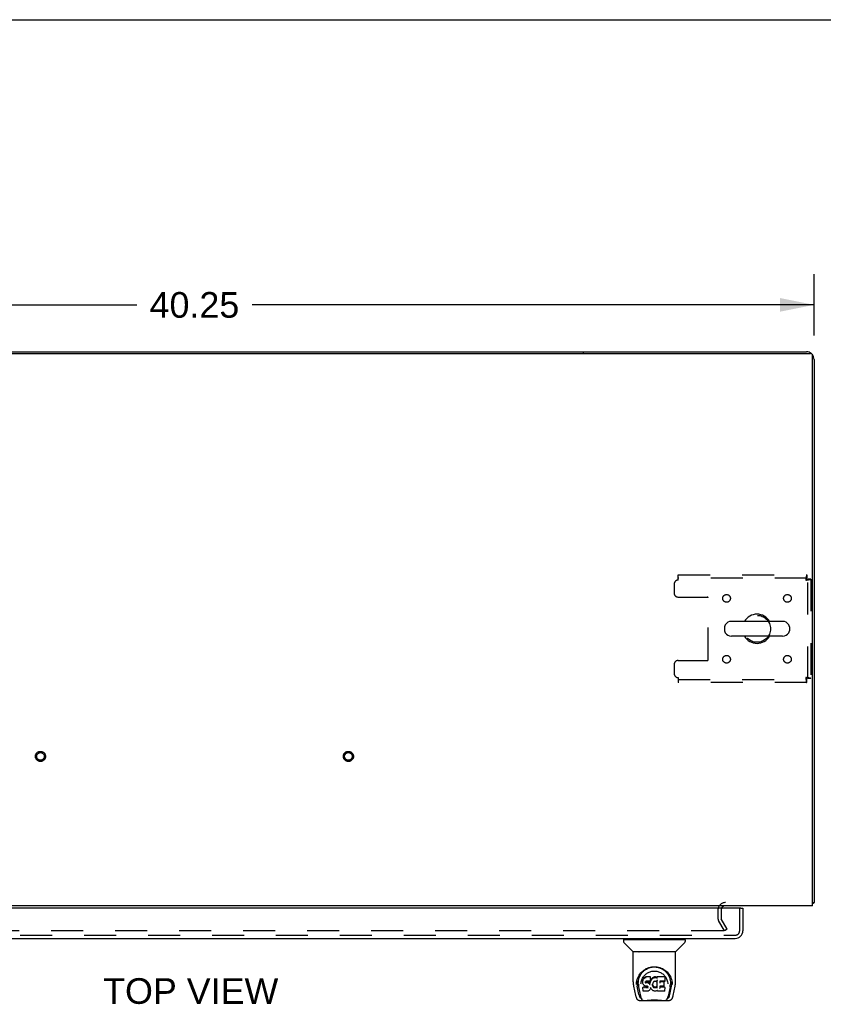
# Model space of a CAD drawing. Header units: inches. Extents: x 0 to 189, y 0 to 122.
# Tile 18 of 25: x 76 to 102, y 90 to 122. Entities that reach past the tile are written whole.
import ezdxf

# ---------------------------------------------------------------- set-up
doc = ezdxf.new("R2010")
doc.units = ezdxf.units.IN
doc.header["$LTSCALE"] = 10.388889
doc.header["$MEASUREMENT"] = 0
doc.linetypes.add('HIDDEN', pattern=[0.2, 0.1, -0.1])
doc.layers.get('0').update_dxf_attribs({"linetype": 'CONTINUOUS'})
for name, color, linetype in [('DEFAULT_2', 8, 'HIDDEN'), ('DIMENSIONS', 7, 'CONTINUOUS'), ('DOOR_ASSEMBLY', 7, 'CONTINUOUS')]:
    doc.layers.add(name, color=color, linetype=linetype)
doc.styles.get("Standard").update_dxf_attribs({"font": 'arial.ttf'})
doc.dimstyles.new('DIMSTYLE_1', dxfattribs={"dimtxt": 0.833333, "dimasz": 1.111111, "dimexe": 0.09, "dimexo": 0.07, "dimgap": 0.0375, "dimtad": 0, "dimtih": 1, "dimtoh": 1, "dimzin": 4, "dimdsep": 46, "dimtxsty": 'Standard', "dimblk": '_FILLED', "dimblk1": '_FILLED', "dimblk2": '_FILLED', "dimcen": 0.09, "dimadec": 3, "dimazin": 1, "dimtfac": 1, "dimtdec": 3, "dimtofl": 0, "dimtmove": 0, "dimatfit": 3, "dimldrblk": '_FILLED', "dimfxl": 0, "dimtolj": 1, "dimtzin": 4, "dimarcsym": 0})

# ---------------------------------------------------------------- blocks, each defined once
blk = doc.blocks.new('_FILLED')
at = {"color": 0, "linetype": 'ByBlock'}
blk.add_solid([(0, 0), (-1, 0.2), (-1, -0.2)], dxfattribs=at)
blk = doc.blocks.new('*D1')
at = {"layer": 'DIMENSIONS', "color": 2, "linetype": 'Continuous'}
for p, q in [((61.751, 111.961), (61.751, 113.956)), ((102.001, 111.961), (102.001, 113.956)), ((61.751, 112.956), (80.003, 112.956)), ((102.001, 112.956), (83.749, 112.956))]:
    blk.add_line(p, q, dxfattribs=at)
at = {"layer": 'DIMENSIONS', "color": 2, "linetype": 'Continuous', "xscale": 1.1111111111, "yscale": 1.1111111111, "zscale": 1.1111111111, "rotation": 180}
blk.add_blockref('_FILLED', (61.751, 112.956), dxfattribs=at)
at = {"layer": 'DIMENSIONS', "color": 2, "linetype": 'Continuous', "xscale": 1.1111111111, "yscale": 1.1111111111, "zscale": 1.1111111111}
blk.add_blockref('_FILLED', (102.001, 112.956), dxfattribs=at)
at = {"layer": 'DIMENSIONS', "color": 2, "linetype": 'Continuous', "insert": (81.876, 113.372), "char_height": 0.8333, "width": 2.91202, "attachment_point": 2, "line_spacing_factor": 0.9}
blk.add_mtext('40.25', dxfattribs=at)

msp = doc.modelspace()

# ---------------------------------------------------------------- linework, layer by layer
at = {"color": 7, "linetype": 'Continuous'}
for p, q in [((0, 122.222), (188.889, 122.222)), ((69.251, 111.43), (94.501, 111.43)), ((94.501, 111.43), (94.501, 111.378)), ((99.093, 102.494), (99.093, 102.366)), ((100.978, 102.671), (99.315, 102.671)), ((101.201, 102.494), (101.201, 102.366)), ((100.978, 102.188), (99.315, 102.188)), ((101.949, 93.534), (102.001, 93.534))]:
    msp.add_line(p, q, dxfattribs=at)
at = {"color": 3, "linetype": 'Continuous'}
for p, q in [((61.863, 111.378), (101.889, 111.378)), ((94.501, 111.43), (101.754, 111.43)), ((101.949, 93.43), (101.949, 111.318)), ((102.001, 111.183), (102.001, 93.534)), ((101.949, 93.43), (61.803, 93.43))]:
    msp.add_line(p, q, dxfattribs=at)
for points in [[(101.949, 93.514), (101.951, 93.515), (101.955, 93.516), (101.959, 93.517), (101.963, 93.518), (101.966, 93.518)], [(101.966, 93.518), (101.974, 93.52), (101.977, 93.52), (101.98, 93.521), (101.983, 93.522), (101.986, 93.522), (101.988, 93.523), (101.991, 93.524), (101.993, 93.525), (101.995, 93.526), (101.997, 93.527), (101.998, 93.528), (101.999, 93.529), (102, 93.53), (102, 93.531), (102.001, 93.532), (102.001, 93.534)]]:
    msp.add_lwpolyline(points, dxfattribs=at)
for centre, radius, start, end in [((101.754, 111.183), 0.246, 50.553, 90), ((101.889, 111.318), 0.06, 0, 90), ((101.754, 111.183), 0.246, 0, 39.4479), ((99.122, 93.287), 0.142, 90, 153.5225)]:
    msp.add_arc(centre, radius, start, end, dxfattribs=at)
at = {"color": 7, "linetype": 'Continuous'}
for centre, radius, start, end in [((100.147, 102.43), 0.475, 30.5571, 149.4429), ((99.218, 102.494), 0.125, 146.8152, 180), ((99.315, 102.43), 0.241, 90, 146.8152), ((100.978, 102.43), 0.241, 33.1848, 90), ((101.076, 102.494), 0.125, 0, 33.1848), ((99.218, 102.366), 0.125, 180, 213.1848), ((99.315, 102.43), 0.241, 213.1848, 270), ((100.147, 102.43), 0.475, 210.5571, 329.4429), ((100.978, 102.43), 0.241, 270, 326.8152), ((101.076, 102.366), 0.125, 326.8152, 360)]:
    msp.add_arc(centre, radius, start, end, dxfattribs=at)
at = {"layer": 'DEFAULT_2', "color": 8, "linetype": 'HIDDEN'}
for p, q in [((97.584, 104.18), (101.763, 104.18)), ((97.584, 104.013), (97.584, 104.18)), ((101.763, 104.076), (97.584, 104.076)), ((101.763, 104.18), (101.763, 104.076)), ((101.897, 104.046), (101.793, 104.046)), ((101.793, 100.814), (101.793, 104.046)), ((101.897, 104.046), (101.897, 100.814)), ((97.459, 103.888), (97.459, 103.586)), ((97.584, 103.461), (98.529, 103.461)), ((98.559, 101.429), (98.559, 103.431)), ((97.459, 101.274), (97.459, 100.972)), ((97.584, 101.399), (98.529, 101.399)), ((97.584, 100.847), (97.584, 100.68)), ((97.584, 100.784), (101.763, 100.784)), ((101.763, 100.68), (101.763, 100.784)), ((101.897, 100.814), (101.793, 100.814)), ((101.763, 100.68), (97.584, 100.68)), ((98.876, 93.287), (98.876, 93.026)), ((98.98, 93.287), (98.98, 93.026)), ((99.09, 92.617), (98.894, 92.957)), ((99.18, 92.669), (98.984, 93.009)), ((99.044, 92.617), (64.707, 92.617)), ((99.18, 92.669), (99.09, 92.617))]:
    msp.add_line(p, q, dxfattribs=at)
for points in [[(101.763, 104.18), (101.761, 104.179), (101.758, 104.176), (101.756, 104.171), (101.753, 104.163), (101.751, 104.154), (101.749, 104.143), (101.746, 104.131), (101.744, 104.117), (101.742, 104.102), (101.739, 104.085), (101.737, 104.068), (101.735, 104.05), (101.732, 104.032), (101.73, 104.013)], [(101.763, 104.076), (101.761, 104.075), (101.758, 104.074), (101.756, 104.072), (101.753, 104.07), (101.751, 104.066), (101.749, 104.062), (101.746, 104.057), (101.744, 104.052), (101.742, 104.046), (101.739, 104.04), (101.737, 104.034), (101.735, 104.027), (101.732, 104.02), (101.73, 104.013)], [(101.73, 104.013), (101.749, 104.015), (101.767, 104.018), (101.785, 104.02), (101.802, 104.022), (101.819, 104.025), (101.834, 104.027), (101.848, 104.029), (101.86, 104.032), (101.871, 104.034), (101.88, 104.036), (101.888, 104.039), (101.893, 104.041), (101.896, 104.044), (101.897, 104.046)], [(101.73, 104.013), (101.737, 104.015), (101.744, 104.018), (101.751, 104.02), (101.757, 104.022), (101.763, 104.025), (101.769, 104.027), (101.774, 104.029), (101.779, 104.032), (101.783, 104.034), (101.787, 104.036), (101.789, 104.039), (101.791, 104.041), (101.793, 104.044), (101.793, 104.046)], [(101.897, 100.814), (101.896, 100.816), (101.893, 100.819), (101.888, 100.821), (101.88, 100.823), (101.871, 100.826), (101.86, 100.828), (101.848, 100.83), (101.834, 100.833), (101.819, 100.835), (101.802, 100.837), (101.785, 100.84), (101.767, 100.842), (101.749, 100.845), (101.73, 100.847)], [(101.73, 100.847), (101.732, 100.84), (101.735, 100.833), (101.737, 100.826), (101.739, 100.82), (101.742, 100.813), (101.744, 100.808), (101.746, 100.802), (101.749, 100.798), (101.751, 100.794), (101.753, 100.79), (101.756, 100.787), (101.758, 100.785), (101.761, 100.784), (101.763, 100.784)], [(101.793, 100.814), (101.793, 100.816), (101.791, 100.819), (101.789, 100.821), (101.787, 100.823), (101.783, 100.826), (101.779, 100.828), (101.774, 100.83), (101.769, 100.833), (101.763, 100.835), (101.757, 100.837), (101.751, 100.84), (101.744, 100.842), (101.737, 100.845), (101.73, 100.847)], [(101.73, 100.847), (101.732, 100.828), (101.735, 100.81), (101.737, 100.792), (101.739, 100.774), (101.742, 100.758), (101.744, 100.743), (101.746, 100.729), (101.749, 100.716), (101.751, 100.705), (101.753, 100.696), (101.756, 100.689), (101.758, 100.684), (101.761, 100.681), (101.763, 100.68)], [(99.064, 92.635), (99.064, 92.634), (99.064, 92.632), (99.064, 92.63), (99.063, 92.629), (99.062, 92.627), (99.061, 92.626), (99.06, 92.624), (99.059, 92.623), (99.057, 92.622), (99.056, 92.62), (99.054, 92.62), (99.052, 92.619), (99.05, 92.618), (99.048, 92.618), (99.046, 92.617), (99.044, 92.617)], [(99.062, 92.642), (99.063, 92.641), (99.064, 92.639), (99.064, 92.637), (99.064, 92.636), (99.064, 92.635)]]:
    msp.add_lwpolyline(points, dxfattribs=at)
for centre, radius in [((99.157, 103.419), 0.125), ((101.136, 103.419), 0.125), ((100.147, 102.43), 0.438), ((99.157, 101.44), 0.125), ((101.136, 101.44), 0.125), ((76.876, 98.284), 0.164), ((76.876, 98.284), 0.124), ((86.876, 98.284), 0.164), ((86.876, 98.284), 0.124)]:
    msp.add_circle(centre, radius, dxfattribs=at)
for centre, radius, start, end in [((97.584, 103.888), 0.125, 90, 180), ((97.584, 103.586), 0.125, 180, 270), ((98.529, 103.431), 0.03, 0, 90), ((98.529, 101.429), 0.03, 270, 360), ((97.584, 101.274), 0.125, 90, 180), ((97.584, 100.972), 0.125, 180, 270), ((99.122, 93.287), 0.246, 90, 180), ((99.122, 93.287), 0.142, 153.5225, 180), ((99.013, 93.026), 0.137, 180, 210), ((99.013, 93.026), 0.033, 180, 210)]:
    msp.add_arc(centre, radius, start, end, dxfattribs=at)
at = {"layer": 'DOOR_ASSEMBLY', "color": 3, "linetype": 'Continuous'}
for p, q in [((99.626, 93.351), (63.793, 93.351)), ((99.688, 93.351), (99.688, 92.618)), ((63.747, 92.372), (99.442, 92.372))]:
    msp.add_line(p, q, dxfattribs=at)
at = {"layer": 'DOOR_ASSEMBLY', "color": 8, "linetype": 'HIDDEN'}
for p, q in [((99.584, 92.618), (99.584, 93.351)), ((63.747, 92.476), (99.442, 92.476))]:
    msp.add_line(p, q, dxfattribs=at)
at = {"layer": 'DOOR_ASSEMBLY', "color": 7, "linetype": 'Continuous'}
for p, q in [((99.626, 93.351), (99.688, 93.351)), ((95.809, 92.325), (95.809, 92.27)), ((95.817, 92.333), (97.809, 92.333)), ((96.116, 91.947), (95.821, 92.242)), ((95.869, 92.333), (95.869, 92.372)), ((97.511, 91.947), (97.806, 92.242)), ((97.758, 92.333), (97.758, 92.372)), ((97.817, 92.325), (97.817, 92.27)), ((96.124, 90.96), (96.124, 91.923)), ((97.495, 91.931), (96.132, 91.931)), ((97.49, 91.939), (96.137, 91.939)), ((96.199, 91.939), (96.196, 91.935)), ((96.196, 91.935), (96.196, 91.935)), ((97.43, 91.935), (97.428, 91.939)), ((97.43, 91.935), (97.43, 91.935)), ((97.502, 90.96), (97.502, 91.923)), ((96.381, 91.214), (96.406, 91.249)), ((96.232, 90.875), (96.235, 90.933)), ((96.232, 90.876), (96.232, 90.875)), ((96.235, 90.933), (96.244, 90.987)), ((96.245, 90.993), (96.245, 90.938)), ((96.293, 90.886), (96.294, 90.86)), ((96.378, 90.889), (96.378, 90.889)), ((96.438, 91.012), (96.437, 90.987)), ((96.437, 90.953), (96.437, 90.987)), ((96.437, 90.953), (96.437, 90.953)), ((96.438, 90.928), (96.437, 90.953)), ((96.443, 91.037), (96.438, 91.012)), ((96.439, 90.978), (96.438, 91.012)), ((96.443, 90.903), (96.438, 90.928)), ((96.438, 90.928), (96.438, 90.928)), ((96.453, 91.062), (96.443, 91.037)), ((96.444, 91.002), (96.443, 91.037)), ((96.452, 90.88), (96.443, 90.903)), ((96.443, 90.903), (96.443, 90.903)), ((96.466, 90.858), (96.452, 90.88)), ((96.452, 90.88), (96.452, 90.88)), ((96.467, 91.084), (96.453, 91.062)), ((96.453, 91.027), (96.453, 91.062)), ((96.477, 91.093), (96.467, 91.084)), ((96.468, 91.048), (96.467, 91.084)), ((96.488, 91.101), (96.477, 91.093)), ((96.478, 91.057), (96.477, 91.093)), ((96.512, 91.111), (96.488, 91.101)), ((96.489, 91.064), (96.488, 91.101)), ((96.537, 91.12), (96.512, 91.111)), ((96.512, 91.075), (96.512, 91.111)), ((96.527, 90.955), (96.526, 90.941)), ((96.526, 90.935), (96.527, 90.953)), ((96.529, 90.969), (96.527, 90.955)), ((96.528, 90.93), (96.529, 90.965)), ((96.531, 90.972), (96.529, 90.968)), ((96.531, 90.961), (96.529, 90.965)), ((96.533, 90.974), (96.531, 90.972)), ((96.535, 90.958), (96.531, 90.961)), ((96.531, 90.925), (96.531, 90.961)), ((96.545, 90.978), (96.533, 90.974)), ((96.546, 90.955), (96.535, 90.958)), ((96.535, 90.922), (96.535, 90.958)), ((96.69, 91.12), (96.537, 91.12)), ((96.537, 91.083), (96.537, 91.12)), ((96.558, 90.979), (96.545, 90.978)), ((96.569, 90.956), (96.546, 90.955)), ((96.546, 90.918), (96.546, 90.955)), ((96.671, 90.979), (96.558, 90.979)), ((96.558, 90.979), (96.558, 90.979)), ((96.594, 90.955), (96.569, 90.956)), ((96.569, 90.919), (96.569, 90.956)), ((96.569, 90.918), (96.569, 90.919)), ((96.62, 90.949), (96.594, 90.955)), ((96.594, 90.918), (96.594, 90.955)), ((96.619, 90.912), (96.62, 90.949)), ((96.632, 90.943), (96.62, 90.949)), ((96.643, 90.936), (96.632, 90.943)), ((96.632, 90.907), (96.632, 90.943)), ((96.661, 90.917), (96.643, 90.936)), ((96.643, 90.899), (96.643, 90.936)), ((96.67, 90.903), (96.661, 90.917)), ((96.661, 90.882), (96.661, 90.917)), ((96.674, 90.945), (96.67, 90.903)), ((96.671, 90.867), (96.67, 90.903)), ((96.683, 90.98), (96.671, 90.979)), ((96.671, 90.979), (96.671, 90.979)), ((96.678, 90.968), (96.674, 90.945)), ((96.675, 90.911), (96.674, 90.945)), ((96.681, 90.98), (96.678, 90.968)), ((96.679, 90.933), (96.678, 90.968)), ((96.688, 90.992), (96.684, 90.98)), ((96.685, 90.955), (96.684, 90.981)), ((96.689, 91.006), (96.688, 90.992)), ((96.688, 90.992), (96.688, 90.992)), ((96.691, 91.031), (96.689, 91.006)), ((96.693, 91.012), (96.689, 91.004)), ((96.689, 91.006), (96.689, 91.006)), ((96.691, 91.065), (96.69, 91.12)), ((96.69, 91.085), (96.69, 91.12)), ((96.691, 91.031), (96.691, 91.065)), ((96.704, 91.033), (96.693, 91.012)), ((96.693, 90.977), (96.693, 91.012)), ((96.717, 91.052), (96.704, 91.033)), ((96.704, 90.997), (96.704, 91.033)), ((96.732, 91.07), (96.717, 91.052)), ((96.717, 91.016), (96.717, 91.052)), ((96.749, 91.086), (96.732, 91.07)), ((96.733, 91.034), (96.732, 91.07)), ((96.769, 91.101), (96.749, 91.086)), ((96.75, 91.05), (96.749, 91.086)), ((96.756, 90.88), (96.755, 90.854)), ((96.76, 90.906), (96.756, 90.88)), ((96.757, 90.876), (96.756, 90.881)), ((96.756, 90.842), (96.757, 90.876)), ((96.759, 90.864), (96.757, 90.876)), ((96.769, 90.84), (96.759, 90.864)), ((96.759, 90.83), (96.759, 90.864)), ((96.763, 90.917), (96.76, 90.906)), ((96.769, 90.928), (96.763, 90.917)), ((96.791, 91.11), (96.769, 91.101)), ((96.769, 91.064), (96.769, 91.101)), ((96.783, 90.95), (96.769, 90.928)), ((96.79, 90.959), (96.783, 90.95)), ((96.799, 90.965), (96.79, 90.959)), ((96.815, 91.116), (96.791, 91.11)), ((96.792, 91.074), (96.791, 91.11)), ((96.822, 90.975), (96.799, 90.965)), ((96.839, 91.118), (96.815, 91.116)), ((96.815, 91.079), (96.815, 91.116)), ((96.833, 90.977), (96.822, 90.975)), ((96.844, 90.977), (96.833, 90.977)), ((96.839, 91.118), (96.863, 91.118)), ((96.839, 91.081), (96.839, 91.118)), ((96.839, 91.08), (96.839, 91.081)), ((96.856, 90.975), (96.844, 90.977)), ((96.868, 90.97), (96.856, 90.975)), ((96.862, 91.081), (96.863, 91.118)), ((96.862, 91.08), (96.862, 91.081)), ((96.875, 91.116), (96.863, 91.118)), ((96.888, 91.112), (96.875, 91.116)), ((96.875, 91.079), (96.875, 91.116)), ((96.902, 91.018), (96.886, 90.978)), ((96.9, 91.104), (96.888, 91.112)), ((96.888, 91.075), (96.888, 91.112)), ((97.149, 91.118), (96.9, 91.118)), ((96.901, 91.068), (96.9, 91.118)), ((96.903, 91.02), (96.902, 91.02)), ((96.902, 91.02), (96.902, 91.019)), ((96.902, 91.019), (96.902, 91.019)), ((96.902, 91.019), (96.902, 91.019)), ((96.902, 91.019), (96.902, 91.018)), ((96.906, 90.765), (96.902, 91.018)), ((96.902, 91.018), (96.902, 91.018)), ((96.904, 91.026), (96.903, 91.024)), ((96.903, 91.024), (96.903, 91.023)), ((96.903, 91.023), (96.903, 91.021)), ((96.903, 91.021), (96.903, 91.02)), ((97.149, 90.979), (96.991, 90.979)), ((96.992, 90.979), (96.991, 90.92)), ((97.118, 90.955), (96.991, 90.955)), ((97.129, 90.834), (97.131, 90.942)), ((97.163, 90.993), (97.165, 91.101)), ((97.165, 91.132), (97.181, 91.107)), ((97.247, 90.92), (97.249, 90.889)), ((97.249, 90.889), (97.249, 90.889)), ((97.37, 91.038), (97.383, 90.987)), ((97.381, 90.993), (97.382, 90.938)), ((97.395, 90.875), (97.395, 90.876)), ((96.14, 90.816), (96.205, 90.511)), ((96.313, 90.543), (96.256, 90.82)), ((96.303, 90.795), (96.365, 90.491)), ((96.451, 90.787), (96.443, 90.779)), ((96.445, 90.666), (96.443, 90.779)), ((96.452, 90.658), (96.445, 90.665)), ((96.512, 90.787), (96.451, 90.787)), ((96.451, 90.75), (96.451, 90.787)), ((96.598, 90.658), (96.452, 90.658)), ((96.452, 90.658), (96.452, 90.658)), ((96.484, 90.84), (96.466, 90.858)), ((96.466, 90.858), (96.466, 90.858)), ((96.505, 90.826), (96.484, 90.84)), ((96.484, 90.84), (96.484, 90.84)), ((96.518, 90.822), (96.505, 90.826)), ((96.505, 90.826), (96.505, 90.826)), ((96.573, 90.787), (96.512, 90.787)), ((96.512, 90.75), (96.512, 90.787)), ((96.512, 90.75), (96.512, 90.749)), ((96.53, 90.82), (96.518, 90.822)), ((96.518, 90.822), (96.518, 90.822)), ((96.578, 90.819), (96.53, 90.82)), ((96.587, 90.789), (96.573, 90.787)), ((96.573, 90.751), (96.573, 90.787)), ((96.573, 90.751), (96.573, 90.749)), ((96.578, 90.819), (96.578, 90.82)), ((96.585, 90.818), (96.578, 90.819)), ((96.59, 90.817), (96.585, 90.818)), ((96.591, 90.791), (96.587, 90.789)), ((96.587, 90.752), (96.587, 90.789)), ((96.595, 90.813), (96.59, 90.817)), ((96.596, 90.795), (96.591, 90.791)), ((96.592, 90.755), (96.591, 90.791)), ((96.599, 90.809), (96.594, 90.813)), ((96.601, 90.803), (96.596, 90.795)), ((96.596, 90.759), (96.596, 90.795)), ((96.605, 90.797), (96.598, 90.809)), ((96.61, 90.66), (96.598, 90.658)), ((96.607, 90.783), (96.604, 90.797)), ((96.604, 90.771), (96.604, 90.797)), ((96.606, 90.777), (96.606, 90.787)), ((96.622, 90.664), (96.61, 90.66)), ((96.61, 90.66), (96.61, 90.66)), ((96.623, 90.664), (96.622, 90.664)), ((96.643, 90.678), (96.623, 90.664)), ((96.661, 90.695), (96.643, 90.678)), ((96.643, 90.678), (96.643, 90.678)), ((96.668, 90.706), (96.661, 90.696)), ((96.661, 90.696), (96.661, 90.695)), ((96.674, 90.717), (96.668, 90.706)), ((96.668, 90.706), (96.668, 90.706)), ((96.672, 90.859), (96.672, 90.86)), ((96.683, 90.74), (96.674, 90.717)), ((96.674, 90.717), (96.674, 90.717)), ((96.69, 90.764), (96.683, 90.74)), ((96.683, 90.74), (96.683, 90.74)), ((96.69, 90.775), (96.69, 90.776)), ((96.69, 90.774), (96.69, 90.775)), ((96.69, 90.773), (96.69, 90.774)), ((96.69, 90.774), (96.69, 90.774)), ((96.69, 90.773), (96.69, 90.773)), ((96.691, 90.772), (96.69, 90.764)), ((96.69, 90.764), (96.69, 90.764)), ((96.711, 90.736), (96.691, 90.772)), ((96.724, 90.717), (96.711, 90.736)), ((96.711, 90.736), (96.711, 90.736)), ((96.739, 90.7), (96.724, 90.717)), ((96.724, 90.717), (96.724, 90.717)), ((96.756, 90.685), (96.739, 90.7)), ((96.739, 90.7), (96.739, 90.7)), ((96.774, 90.671), (96.756, 90.685)), ((96.756, 90.685), (96.756, 90.685)), ((96.768, 90.805), (96.769, 90.84)), ((96.781, 90.818), (96.769, 90.84)), ((96.774, 90.671), (96.775, 90.671)), ((96.785, 90.666), (96.775, 90.671)), ((96.789, 90.809), (96.781, 90.818)), ((96.781, 90.782), (96.781, 90.818)), ((96.796, 90.662), (96.785, 90.666)), ((96.785, 90.666), (96.785, 90.666)), ((96.798, 90.8), (96.789, 90.809)), ((96.789, 90.773), (96.789, 90.809)), ((96.818, 90.657), (96.796, 90.662)), ((96.809, 90.793), (96.798, 90.8)), ((96.798, 90.764), (96.798, 90.8)), ((96.808, 90.757), (96.809, 90.793)), ((96.82, 90.789), (96.809, 90.793)), ((96.841, 90.654), (96.818, 90.657)), ((96.832, 90.787), (96.82, 90.789)), ((96.82, 90.752), (96.82, 90.789)), ((96.832, 90.787), (96.844, 90.786)), ((96.832, 90.75), (96.832, 90.787)), ((96.832, 90.749), (96.832, 90.75)), ((96.864, 90.657), (96.841, 90.654)), ((96.841, 90.655), (96.841, 90.654)), ((96.856, 90.788), (96.844, 90.786)), ((96.844, 90.749), (96.844, 90.786)), ((96.844, 90.748), (96.844, 90.749)), ((96.868, 90.792), (96.856, 90.788)), ((96.856, 90.751), (96.856, 90.788)), ((96.886, 90.664), (96.864, 90.657)), ((96.88, 90.797), (96.868, 90.792)), ((96.869, 90.755), (96.868, 90.792)), ((96.89, 90.804), (96.88, 90.797)), ((96.88, 90.761), (96.88, 90.797)), ((96.905, 90.675), (96.886, 90.664)), ((96.886, 90.664), (96.886, 90.664)), ((96.89, 90.768), (96.89, 90.804)), ((96.91, 90.675), (96.905, 90.675)), ((96.908, 90.757), (96.908, 90.758)), ((96.91, 90.667), (96.91, 90.675)), ((97.149, 90.658), (96.918, 90.658)), ((96.99, 90.823), (96.989, 90.749)), ((97.149, 90.783), (96.989, 90.783)), ((97.118, 90.823), (96.99, 90.823)), ((97.158, 90.667), (97.16, 90.773)), ((97.323, 90.792), (97.262, 90.491)), ((97.314, 90.543), (97.37, 90.82)), ((97.422, 90.511), (97.487, 90.816)), ((96.205, 90.511), (96.205, 90.511)), ((96.329, 90.356), (97.298, 90.356)), ((96.372, 90.435), (96.379, 90.435)), ((96.379, 90.435), (96.381, 90.426)), ((96.383, 90.423), (96.381, 90.426)), ((97.244, 90.423), (97.245, 90.426)), ((97.245, 90.426), (97.248, 90.435)), ((97.248, 90.435), (97.255, 90.435))]:
    msp.add_line(p, q, dxfattribs=at)
for points in [[(96.196, 91.934), (96.195, 91.933), (96.194, 91.932), (96.194, 91.932), (96.194, 91.931), (96.194, 91.931)], [(96.196, 91.935), (96.196, 91.934), (96.196, 91.934)], [(97.431, 91.934), (97.431, 91.934), (97.43, 91.935)], [(97.432, 91.931), (97.433, 91.931), (97.433, 91.932), (97.432, 91.932), (97.432, 91.933), (97.431, 91.934)], [(96.244, 90.987), (96.257, 91.038), (96.274, 91.086), (96.294, 91.13), (96.317, 91.172), (96.343, 91.21), (96.371, 91.246), (96.401, 91.279), (96.435, 91.31), (96.471, 91.339), (96.51, 91.364), (96.551, 91.387), (96.593, 91.407), (96.637, 91.423), (96.681, 91.435), (96.725, 91.443), (96.769, 91.448), (96.814, 91.45), (96.858, 91.448), (96.902, 91.443), (96.946, 91.435), (96.99, 91.422), (97.034, 91.407), (97.076, 91.387), (97.117, 91.364), (97.156, 91.338), (97.192, 91.31), (97.226, 91.279), (97.256, 91.246), (97.284, 91.21), (97.31, 91.172), (97.333, 91.13), (97.353, 91.085), (97.37, 91.038)], [(96.293, 90.886), (96.292, 90.909), (96.293, 90.956), (96.298, 91.003), (96.307, 91.049), (96.321, 91.094), (96.338, 91.137), (96.358, 91.177), (96.381, 91.214)], [(96.406, 91.249), (96.433, 91.28), (96.461, 91.308)], [(96.445, 91.107), (96.462, 91.131), (96.48, 91.155), (96.5, 91.176), (96.521, 91.197), (96.543, 91.216), (96.567, 91.233), (96.593, 91.249), (96.619, 91.263), (96.646, 91.276), (96.673, 91.286), (96.701, 91.295), (96.729, 91.301), (96.757, 91.306), (96.785, 91.308), (96.813, 91.309), (96.841, 91.308), (96.869, 91.306), (96.897, 91.301), (96.925, 91.295), (96.953, 91.286), (96.981, 91.276), (97.008, 91.263), (97.034, 91.249), (97.059, 91.233), (97.083, 91.216), (97.106, 91.197), (97.127, 91.176), (97.146, 91.155), (97.165, 91.132)], [(96.461, 91.308), (96.491, 91.333), (96.522, 91.355), (96.553, 91.374)], [(96.553, 91.374), (96.585, 91.391), (96.617, 91.406), (96.649, 91.418)], [(96.649, 91.418), (96.682, 91.427), (96.714, 91.435), (96.747, 91.44), (96.78, 91.443), (96.812, 91.444), (96.845, 91.443), (96.877, 91.44), (96.91, 91.435), (96.942, 91.428)], [(96.942, 91.428), (96.975, 91.419), (97.007, 91.407), (97.039, 91.393)], [(97.039, 91.393), (97.071, 91.376), (97.102, 91.357), (97.132, 91.335), (97.162, 91.311), (97.191, 91.283), (97.218, 91.252), (97.244, 91.218), (97.267, 91.18), (97.288, 91.14), (97.305, 91.097), (97.319, 91.052), (97.329, 91.005), (97.334, 90.958)], [(96.124, 90.96), (96.125, 90.926), (96.128, 90.886), (96.134, 90.847), (96.14, 90.816)], [(96.245, 90.938), (96.246, 90.904), (96.25, 90.86), (96.256, 90.82)], [(96.378, 90.889), (96.38, 90.919), (96.385, 90.956)], [(96.385, 90.956), (96.394, 90.991), (96.404, 91.023), (96.416, 91.053)], [(96.416, 91.053), (96.43, 91.081), (96.445, 91.107)], [(96.437, 90.953), (96.437, 90.952), (96.437, 90.952), (96.438, 90.952), (96.438, 90.952), (96.439, 90.952), (96.439, 90.952)], [(96.438, 90.928), (96.438, 90.928), (96.439, 90.927), (96.439, 90.927), (96.439, 90.927), (96.44, 90.927), (96.44, 90.927)], [(96.439, 90.977), (96.439, 90.977), (96.439, 90.977), (96.439, 90.977), (96.44, 90.976), (96.44, 90.976), (96.44, 90.976)], [(96.443, 90.903), (96.443, 90.903), (96.443, 90.903), (96.444, 90.902), (96.444, 90.902), (96.445, 90.902)], [(96.444, 91.002), (96.444, 91.002), (96.444, 91.001), (96.444, 91.001), (96.445, 91.001), (96.445, 91.001), (96.445, 91.001)], [(96.452, 90.88), (96.452, 90.879), (96.453, 90.879), (96.453, 90.879), (96.454, 90.879)], [(96.453, 91.026), (96.453, 91.026), (96.454, 91.026), (96.454, 91.025), (96.454, 91.025), (96.455, 91.025), (96.455, 91.025)], [(96.468, 91.048), (96.468, 91.047), (96.468, 91.047), (96.469, 91.047), (96.469, 91.047), (96.469, 91.046), (96.469, 91.046)], [(96.478, 91.057), (96.478, 91.057), (96.478, 91.056), (96.478, 91.056), (96.478, 91.056), (96.479, 91.056), (96.479, 91.056)], [(96.489, 91.064), (96.489, 91.064), (96.489, 91.064), (96.489, 91.064), (96.489, 91.063), (96.49, 91.063), (96.49, 91.063)], [(96.512, 91.075), (96.512, 91.075), (96.512, 91.074), (96.512, 91.074), (96.512, 91.074), (96.512, 91.074), (96.513, 91.073)], [(96.524, 90.94), (96.525, 90.94), (96.525, 90.94), (96.525, 90.94), (96.526, 90.94), (96.526, 90.941), (96.526, 90.941)], [(96.525, 90.954), (96.525, 90.954), (96.526, 90.954), (96.526, 90.954), (96.527, 90.955), (96.527, 90.955), (96.527, 90.955)], [(96.525, 90.933), (96.525, 90.934), (96.525, 90.934), (96.526, 90.934), (96.526, 90.934), (96.526, 90.934), (96.526, 90.935)], [(96.526, 90.928), (96.527, 90.928), (96.527, 90.928), (96.527, 90.929), (96.527, 90.929), (96.528, 90.929), (96.528, 90.929)], [(96.527, 90.968), (96.528, 90.968), (96.528, 90.968), (96.528, 90.968), (96.529, 90.968), (96.529, 90.968)], [(96.529, 90.972), (96.53, 90.972), (96.53, 90.972), (96.53, 90.972), (96.531, 90.972)], [(96.529, 90.924), (96.53, 90.924), (96.53, 90.924), (96.53, 90.924), (96.53, 90.924), (96.531, 90.925), (96.531, 90.925)], [(96.532, 90.975), (96.533, 90.974), (96.533, 90.974), (96.533, 90.974), (96.533, 90.974)], [(96.534, 90.921), (96.534, 90.921), (96.534, 90.921), (96.534, 90.921), (96.534, 90.921), (96.534, 90.922), (96.535, 90.922)], [(96.537, 91.083), (96.537, 91.083), (96.538, 91.082), (96.538, 91.082), (96.538, 91.082), (96.538, 91.082), (96.538, 91.082)], [(96.545, 90.978), (96.545, 90.978), (96.545, 90.978), (96.545, 90.978)], [(96.546, 90.917), (96.546, 90.917), (96.546, 90.917), (96.546, 90.918), (96.546, 90.918), (96.546, 90.918), (96.546, 90.918)], [(96.594, 90.916), (96.594, 90.917), (96.594, 90.917), (96.594, 90.917), (96.594, 90.917), (96.594, 90.918), (96.594, 90.918)], [(96.619, 90.911), (96.619, 90.911), (96.619, 90.912), (96.619, 90.912), (96.619, 90.912), (96.619, 90.912), (96.619, 90.912)], [(96.631, 90.906), (96.631, 90.906), (96.631, 90.906), (96.631, 90.906), (96.631, 90.906), (96.632, 90.907), (96.632, 90.907)], [(96.641, 90.898), (96.642, 90.898), (96.642, 90.898), (96.642, 90.899), (96.642, 90.899), (96.643, 90.899), (96.643, 90.899)], [(96.659, 90.88), (96.66, 90.88), (96.66, 90.88), (96.66, 90.881), (96.66, 90.881), (96.661, 90.881), (96.661, 90.881)], [(96.672, 90.86), (96.672, 90.863), (96.671, 90.864), (96.671, 90.865), (96.671, 90.866)], [(96.677, 90.909), (96.676, 90.909), (96.676, 90.909), (96.675, 90.91), (96.675, 90.91), (96.675, 90.91), (96.675, 90.91)], [(96.68, 90.932), (96.68, 90.932), (96.68, 90.932), (96.679, 90.932), (96.679, 90.932), (96.679, 90.933), (96.679, 90.933)], [(96.683, 90.98), (96.683, 90.98), (96.683, 90.98), (96.682, 90.98), (96.682, 90.98)], [(96.684, 90.98), (96.684, 90.98), (96.683, 90.98), (96.683, 90.98)], [(96.686, 90.954), (96.686, 90.954), (96.686, 90.954), (96.685, 90.954), (96.685, 90.955), (96.685, 90.955), (96.685, 90.955)], [(96.688, 90.992), (96.688, 90.992), (96.687, 90.991), (96.687, 90.991), (96.687, 90.991), (96.686, 90.991)], [(96.689, 91.083), (96.689, 91.083), (96.689, 91.082), (96.688, 91.082), (96.688, 91.082), (96.688, 91.082), (96.688, 91.082)], [(96.689, 91.006), (96.689, 91.006), (96.689, 91.006), (96.689, 91.005), (96.689, 91.005), (96.688, 91.005), (96.688, 91.005)], [(96.691, 91.031), (96.691, 91.03), (96.691, 91.03), (96.69, 91.03), (96.69, 91.029), (96.689, 91.029), (96.689, 91.029)], [(96.695, 90.975), (96.695, 90.976), (96.694, 90.976), (96.694, 90.976), (96.694, 90.976), (96.693, 90.976), (96.693, 90.977)], [(96.706, 90.996), (96.705, 90.996), (96.705, 90.996), (96.705, 90.996), (96.705, 90.997), (96.704, 90.997), (96.704, 90.997)], [(96.719, 91.015), (96.719, 91.015), (96.718, 91.015), (96.718, 91.015), (96.718, 91.016), (96.718, 91.016), (96.717, 91.016)], [(96.734, 91.032), (96.734, 91.033), (96.733, 91.033), (96.733, 91.033), (96.733, 91.033), (96.733, 91.034), (96.733, 91.034)], [(96.751, 91.049), (96.751, 91.049), (96.75, 91.049), (96.75, 91.049), (96.75, 91.049), (96.75, 91.05), (96.75, 91.05)], [(96.756, 90.88), (96.756, 90.88), (96.756, 90.88), (96.756, 90.879), (96.755, 90.879), (96.755, 90.879), (96.754, 90.879)], [(96.76, 90.906), (96.76, 90.906), (96.759, 90.905), (96.759, 90.905), (96.758, 90.905), (96.758, 90.905)], [(96.763, 90.917), (96.763, 90.917), (96.763, 90.917), (96.763, 90.917), (96.762, 90.916), (96.761, 90.916)], [(96.769, 90.928), (96.769, 90.928), (96.768, 90.927), (96.768, 90.927), (96.767, 90.927)], [(96.77, 91.063), (96.77, 91.063), (96.77, 91.063), (96.77, 91.063), (96.769, 91.064), (96.769, 91.064), (96.769, 91.064)], [(96.783, 90.95), (96.783, 90.95), (96.782, 90.95), (96.782, 90.95), (96.782, 90.95), (96.781, 90.95)], [(96.79, 90.959), (96.79, 90.959), (96.789, 90.959), (96.789, 90.959), (96.789, 90.959)], [(96.792, 91.072), (96.792, 91.073), (96.792, 91.073), (96.792, 91.073), (96.792, 91.073), (96.792, 91.074), (96.792, 91.074)], [(96.799, 90.965), (96.799, 90.965), (96.798, 90.965), (96.798, 90.965)], [(96.815, 91.078), (96.815, 91.078), (96.815, 91.078), (96.815, 91.078), (96.815, 91.079), (96.815, 91.079), (96.815, 91.079)], [(96.822, 90.975), (96.822, 90.975), (96.822, 90.975), (96.822, 90.975)], [(96.833, 90.977), (96.833, 90.977), (96.833, 90.978), (96.833, 90.978)], [(96.844, 90.977), (96.844, 90.977), (96.844, 90.977), (96.845, 90.978)], [(96.856, 90.975), (96.856, 90.975), (96.856, 90.975), (96.856, 90.975)], [(96.868, 90.97), (96.868, 90.97), (96.87, 90.969), (96.872, 90.969), (96.874, 90.969), (96.876, 90.969), (96.878, 90.97), (96.88, 90.971), (96.882, 90.972), (96.883, 90.974), (96.885, 90.975), (96.886, 90.977), (96.886, 90.978)], [(96.868, 90.971), (96.868, 90.97), (96.868, 90.97), (96.868, 90.97)], [(96.875, 91.078), (96.875, 91.078), (96.875, 91.078), (96.875, 91.078), (96.875, 91.079), (96.875, 91.079), (96.875, 91.079)], [(96.887, 91.074), (96.887, 91.074), (96.887, 91.074), (96.888, 91.074), (96.888, 91.074), (96.888, 91.075), (96.888, 91.075)], [(96.903, 91.079), (96.902, 91.08), (96.902, 91.08), (96.902, 91.08), (96.902, 91.08), (96.902, 91.081), (96.901, 91.081)], [(96.903, 91.063), (96.903, 91.064), (96.902, 91.064), (96.902, 91.065), (96.902, 91.065), (96.902, 91.066), (96.901, 91.066)], [(96.902, 91.018), (96.902, 91.018), (96.902, 91.018)], [(96.902, 91.018), (96.902, 91.018), (96.902, 91.018), (96.902, 91.018)], [(96.989, 90.917), (96.989, 90.917), (96.989, 90.917), (96.989, 90.917), (96.99, 90.918), (96.99, 90.918), (96.99, 90.918)], [(96.99, 90.979), (96.99, 90.979), (96.99, 90.979), (96.99, 90.979), (96.991, 90.979), (96.991, 90.979), (96.991, 90.979)], [(97.149, 90.979), (97.15, 90.979), (97.152, 90.979), (97.154, 90.98), (97.156, 90.981), (97.158, 90.982), (97.16, 90.984), (97.161, 90.986), (97.162, 90.988), (97.163, 90.991), (97.163, 90.993)], [(97.181, 91.107), (97.197, 91.081), (97.211, 91.053)], [(97.211, 91.053), (97.223, 91.023), (97.233, 90.991), (97.241, 90.956), (97.247, 90.92)], [(97.323, 90.792), (97.324, 90.795), (97.324, 90.798), (97.325, 90.801), (97.325, 90.804), (97.326, 90.807), (97.326, 90.81), (97.327, 90.813), (97.327, 90.816), (97.328, 90.819), (97.328, 90.822), (97.329, 90.826), (97.329, 90.829), (97.33, 90.833), (97.33, 90.836), (97.331, 90.84), (97.331, 90.843), (97.331, 90.847), (97.332, 90.851), (97.332, 90.855), (97.332, 90.859), (97.334, 90.886)], [(97.334, 90.958), (97.335, 90.91), (97.334, 90.886)], [(97.37, 90.82), (97.377, 90.859), (97.381, 90.903), (97.382, 90.938)], [(97.383, 90.987), (97.392, 90.933), (97.395, 90.875)], [(97.487, 90.816), (97.493, 90.846), (97.498, 90.886), (97.502, 90.926), (97.502, 90.96)], [(96.294, 90.86), (96.296, 90.84), (96.299, 90.816), (96.303, 90.795)], [(96.313, 90.543), (96.317, 90.526), (96.321, 90.508), (96.326, 90.491), (96.332, 90.476), (96.338, 90.464), (96.344, 90.453), (96.351, 90.445), (96.359, 90.439), (96.366, 90.436), (96.372, 90.435)], [(96.444, 90.743), (96.444, 90.743), (96.444, 90.742), (96.444, 90.742), (96.445, 90.742), (96.445, 90.742), (96.445, 90.742)], [(96.445, 90.666), (96.445, 90.665), (96.445, 90.665)], [(96.445, 90.665), (96.445, 90.665), (96.446, 90.665), (96.446, 90.665), (96.447, 90.665)], [(96.451, 90.75), (96.451, 90.75), (96.451, 90.749), (96.451, 90.749), (96.451, 90.749), (96.452, 90.749), (96.452, 90.748)], [(96.452, 90.658), (96.452, 90.658), (96.452, 90.658), (96.452, 90.658), (96.452, 90.658), (96.453, 90.659), (96.453, 90.659)], [(96.466, 90.858), (96.466, 90.858), (96.467, 90.858), (96.467, 90.858), (96.467, 90.858), (96.468, 90.858)], [(96.484, 90.84), (96.484, 90.84), (96.484, 90.84), (96.485, 90.84), (96.485, 90.84)], [(96.505, 90.826), (96.505, 90.826), (96.506, 90.826), (96.506, 90.827)], [(96.518, 90.822), (96.518, 90.822), (96.518, 90.822), (96.518, 90.822)], [(96.53, 90.82), (96.53, 90.82), (96.531, 90.82), (96.531, 90.82)], [(96.585, 90.818), (96.585, 90.819), (96.585, 90.819), (96.585, 90.819)], [(96.587, 90.752), (96.587, 90.752), (96.587, 90.751), (96.587, 90.751), (96.587, 90.751), (96.587, 90.751), (96.587, 90.75)], [(96.59, 90.817), (96.59, 90.817), (96.59, 90.817), (96.591, 90.817)], [(96.592, 90.755), (96.592, 90.754), (96.592, 90.754), (96.592, 90.754), (96.592, 90.754), (96.593, 90.753), (96.593, 90.753)], [(96.595, 90.813), (96.595, 90.813), (96.595, 90.813), (96.595, 90.813), (96.596, 90.813)], [(96.596, 90.76), (96.596, 90.759), (96.597, 90.759), (96.597, 90.759), (96.597, 90.758), (96.597, 90.758), (96.598, 90.758)], [(96.598, 90.658), (96.598, 90.658), (96.598, 90.658), (96.598, 90.658), (96.598, 90.658), (96.598, 90.659), (96.598, 90.659)], [(96.599, 90.809), (96.599, 90.808), (96.599, 90.808), (96.6, 90.808), (96.6, 90.808)], [(96.605, 90.797), (96.605, 90.796), (96.605, 90.796), (96.605, 90.796), (96.606, 90.796), (96.606, 90.796)], [(96.605, 90.771), (96.605, 90.771), (96.605, 90.77), (96.605, 90.77), (96.606, 90.77), (96.606, 90.77), (96.606, 90.77)], [(96.606, 90.777), (96.607, 90.776), (96.607, 90.776), (96.607, 90.776), (96.607, 90.776), (96.608, 90.776), (96.608, 90.775)], [(96.607, 90.783), (96.607, 90.783), (96.607, 90.783), (96.607, 90.782), (96.608, 90.782), (96.608, 90.782), (96.609, 90.782)], [(96.61, 90.66), (96.61, 90.66), (96.61, 90.66), (96.61, 90.66)], [(96.622, 90.664), (96.622, 90.664), (96.622, 90.664), (96.622, 90.664)], [(96.643, 90.678), (96.643, 90.678), (96.643, 90.678), (96.642, 90.678), (96.642, 90.678)], [(96.661, 90.695), (96.661, 90.695), (96.661, 90.695), (96.66, 90.695), (96.66, 90.695), (96.659, 90.695)], [(96.668, 90.706), (96.668, 90.706), (96.668, 90.706), (96.667, 90.705), (96.667, 90.706)], [(96.674, 90.717), (96.674, 90.717), (96.673, 90.717), (96.673, 90.716), (96.672, 90.717)], [(96.683, 90.74), (96.683, 90.74), (96.683, 90.739), (96.682, 90.739), (96.682, 90.739), (96.681, 90.739)], [(96.69, 90.764), (96.69, 90.764), (96.69, 90.763), (96.69, 90.763), (96.689, 90.763), (96.689, 90.763), (96.688, 90.763)], [(96.69, 90.776), (96.689, 90.776), (96.689, 90.777)], [(96.691, 90.772), (96.691, 90.772), (96.691, 90.772), (96.691, 90.772), (96.691, 90.772), (96.691, 90.772), (96.69, 90.772), (96.69, 90.772), (96.69, 90.772), (96.69, 90.773), (96.69, 90.773), (96.69, 90.773), (96.69, 90.773)], [(96.711, 90.736), (96.711, 90.736), (96.711, 90.735), (96.712, 90.735), (96.712, 90.736)], [(96.724, 90.717), (96.724, 90.717), (96.724, 90.717), (96.725, 90.717), (96.725, 90.717), (96.726, 90.717)], [(96.739, 90.7), (96.739, 90.7), (96.74, 90.7), (96.74, 90.7), (96.741, 90.7)], [(96.755, 90.854), (96.755, 90.854), (96.755, 90.853), (96.754, 90.853), (96.754, 90.853), (96.754, 90.853), (96.753, 90.853)], [(96.756, 90.842), (96.756, 90.841), (96.756, 90.841), (96.755, 90.841), (96.755, 90.84), (96.755, 90.84), (96.754, 90.84)], [(96.756, 90.685), (96.756, 90.685), (96.757, 90.685), (96.757, 90.685), (96.758, 90.685)], [(96.759, 90.829), (96.759, 90.829), (96.758, 90.829), (96.758, 90.828), (96.758, 90.828), (96.757, 90.828), (96.757, 90.828)], [(96.768, 90.805), (96.768, 90.805), (96.768, 90.804), (96.767, 90.804), (96.767, 90.804), (96.767, 90.804), (96.766, 90.804)], [(96.775, 90.671), (96.775, 90.671), (96.775, 90.671), (96.775, 90.671), (96.776, 90.672)], [(96.779, 90.781), (96.779, 90.781), (96.78, 90.781), (96.78, 90.781), (96.78, 90.782), (96.78, 90.782), (96.781, 90.782)], [(96.785, 90.666), (96.785, 90.666), (96.785, 90.666), (96.786, 90.666)], [(96.787, 90.771), (96.787, 90.771), (96.788, 90.772), (96.788, 90.772), (96.788, 90.772), (96.788, 90.772), (96.789, 90.773)], [(96.796, 90.662), (96.796, 90.662), (96.796, 90.662), (96.796, 90.663)], [(96.797, 90.763), (96.797, 90.763), (96.797, 90.763), (96.797, 90.763), (96.798, 90.764), (96.798, 90.764), (96.798, 90.764)], [(96.807, 90.756), (96.808, 90.756), (96.808, 90.756), (96.808, 90.756), (96.808, 90.756), (96.808, 90.757), (96.808, 90.757)], [(96.818, 90.657), (96.818, 90.657), (96.818, 90.657), (96.818, 90.657)], [(96.819, 90.751), (96.819, 90.751), (96.819, 90.751), (96.819, 90.752), (96.819, 90.752), (96.819, 90.752), (96.82, 90.752)], [(96.857, 90.75), (96.857, 90.75), (96.857, 90.75), (96.857, 90.751), (96.857, 90.751), (96.857, 90.751), (96.856, 90.751)], [(96.863, 90.658), (96.864, 90.657), (96.864, 90.657), (96.864, 90.657)], [(96.869, 90.754), (96.869, 90.754), (96.869, 90.754), (96.869, 90.755), (96.869, 90.755), (96.869, 90.755), (96.869, 90.755)], [(96.881, 90.759), (96.881, 90.76), (96.88, 90.76), (96.88, 90.76), (96.88, 90.76), (96.88, 90.76), (96.88, 90.761)], [(96.885, 90.665), (96.885, 90.664), (96.886, 90.664), (96.886, 90.664)], [(96.906, 90.802), (96.905, 90.802), (96.904, 90.803), (96.903, 90.804), (96.903, 90.804), (96.902, 90.805), (96.901, 90.805), (96.9, 90.806), (96.9, 90.806), (96.899, 90.806), (96.898, 90.806), (96.897, 90.806), (96.896, 90.807)], [(96.904, 90.676), (96.904, 90.676), (96.904, 90.676), (96.904, 90.675), (96.904, 90.675), (96.904, 90.675), (96.905, 90.675)], [(96.908, 90.758), (96.907, 90.76), (96.907, 90.762), (96.906, 90.764)], [(96.912, 90.676), (96.911, 90.676), (96.911, 90.676), (96.911, 90.675), (96.911, 90.675), (96.91, 90.675), (96.91, 90.675)], [(96.91, 90.667), (96.91, 90.665), (96.911, 90.663), (96.912, 90.661), (96.913, 90.66), (96.914, 90.659), (96.916, 90.659), (96.918, 90.658), (96.918, 90.658)], [(96.987, 90.745), (96.987, 90.745), (96.987, 90.746), (96.988, 90.746), (96.988, 90.746), (96.988, 90.746), (96.988, 90.747)], [(96.988, 90.823), (96.988, 90.823), (96.989, 90.823), (96.989, 90.823), (96.989, 90.823), (96.989, 90.823), (96.99, 90.823)], [(97.118, 90.823), (97.119, 90.823), (97.121, 90.823), (97.123, 90.824), (97.124, 90.825), (97.126, 90.826), (97.127, 90.827), (97.128, 90.829), (97.129, 90.83), (97.129, 90.832), (97.129, 90.834)], [(97.149, 90.658), (97.151, 90.658), (97.152, 90.659), (97.154, 90.659), (97.155, 90.66), (97.156, 90.661), (97.157, 90.663), (97.158, 90.665), (97.158, 90.667)], [(97.255, 90.435), (97.261, 90.436), (97.268, 90.439), (97.276, 90.445), (97.283, 90.453), (97.289, 90.464), (97.295, 90.476), (97.3, 90.491), (97.306, 90.508), (97.31, 90.526), (97.314, 90.543)], [(96.205, 90.511), (96.208, 90.498), (96.212, 90.479), (96.217, 90.462), (96.223, 90.447), (96.228, 90.434), (96.234, 90.421), (96.241, 90.41), (96.248, 90.4), (96.256, 90.39), (96.265, 90.381), (96.275, 90.373), (96.287, 90.366), (96.299, 90.361), (96.312, 90.358)], [(96.312, 90.358), (96.325, 90.356), (96.329, 90.356)], [(96.365, 90.491), (96.367, 90.481), (96.37, 90.469), (96.373, 90.457), (96.376, 90.446), (96.379, 90.435)], [(96.419, 90.404), (96.414, 90.404), (96.409, 90.405), (96.404, 90.406), (96.399, 90.407), (96.395, 90.409), (96.391, 90.412), (96.388, 90.415), (96.385, 90.419), (96.383, 90.422), (96.383, 90.423)], [(96.383, 90.423), (96.388, 90.412), (96.395, 90.4), (96.401, 90.39), (96.408, 90.382), (96.415, 90.374), (96.423, 90.368), (96.432, 90.363), (96.441, 90.359), (96.451, 90.357), (96.458, 90.356)], [(96.543, 90.356), (96.564, 90.357), (96.587, 90.358), (96.612, 90.36), (96.638, 90.363), (96.665, 90.366), (96.693, 90.368), (96.722, 90.371), (96.752, 90.372), (96.783, 90.374), (96.813, 90.374), (96.844, 90.374), (96.874, 90.373), (96.904, 90.371), (96.933, 90.368), (96.961, 90.366), (96.989, 90.363), (97.015, 90.36), (97.039, 90.358), (97.063, 90.357), (97.084, 90.356)], [(96.543, 90.356), (96.567, 90.357), (96.595, 90.358), (96.625, 90.361), (96.655, 90.364), (96.686, 90.366), (96.717, 90.369), (96.749, 90.371), (96.781, 90.372), (96.813, 90.372), (96.845, 90.372), (96.877, 90.371), (96.909, 90.369), (96.941, 90.366), (96.971, 90.364), (97.002, 90.361), (97.031, 90.358), (97.06, 90.357), (97.084, 90.356)], [(97.169, 90.356), (97.176, 90.357), (97.186, 90.359), (97.195, 90.363), (97.204, 90.368), (97.212, 90.374), (97.219, 90.382), (97.226, 90.39), (97.232, 90.4), (97.239, 90.412), (97.244, 90.423)], [(97.208, 90.404), (97.213, 90.404), (97.218, 90.405), (97.223, 90.406), (97.227, 90.407), (97.232, 90.409), (97.235, 90.412), (97.239, 90.415), (97.242, 90.419), (97.244, 90.422), (97.244, 90.423)], [(97.248, 90.435), (97.251, 90.446), (97.254, 90.457), (97.257, 90.469), (97.26, 90.482), (97.262, 90.491)], [(97.298, 90.356), (97.301, 90.356), (97.314, 90.358)], [(97.314, 90.358), (97.327, 90.361), (97.339, 90.366), (97.351, 90.373), (97.361, 90.38), (97.37, 90.389), (97.379, 90.399), (97.386, 90.41), (97.392, 90.421), (97.399, 90.433), (97.404, 90.447), (97.409, 90.462), (97.414, 90.479), (97.419, 90.498), (97.422, 90.511)]]:
    msp.add_lwpolyline(points, dxfattribs=at)
at = {"layer": 'DOOR_ASSEMBLY', "color": 3, "linetype": 'Continuous'}
for centre, radius, start, end in [((99.626, 93.331), 0.02, 0, 90), ((99.442, 92.618), 0.246, 270, 360)]:
    msp.add_arc(centre, radius, start, end, dxfattribs=at)
at = {"layer": 'DOOR_ASSEMBLY', "color": 8, "linetype": 'HIDDEN'}
msp.add_arc((99.442, 92.618), 0.142, 270, 360, dxfattribs=at)
at = {"layer": 'DOOR_ASSEMBLY', "color": 7, "linetype": 'Continuous'}
for centre, radius, start, end in [((95.817, 92.325), 0.00787, 90, 180), ((95.849, 92.27), 0.0394, 180, 225), ((97.778, 92.27), 0.0394, 315, 360), ((97.809, 92.325), 0.00787, 0, 90), ((96.137, 91.968), 0.0295, 225, 270), ((96.132, 91.923), 0.00787, 90, 180), ((96.306, 91.951), 0.0197, 270, 323.006), ((97.321, 91.951), 0.0197, 216.994, 270), ((97.49, 91.968), 0.0295, 270, 315), ((97.495, 91.923), 0.00787, 0, 90)]:
    msp.add_arc(centre, radius, start, end, dxfattribs=at)
for centre, major_axis, ratio, start_param, end_param in [((96.448, 91.013), (0.004, 0.0113), 0.082603, -3.358849, -3.237788), ((96.458, 91.035), (0.00493, 0.00872), 0.139701, -3.375731, -3.231538), ((96.475, 91.056), (0.00667, 0.00805), 0.161626, -3.329134, -3.201937), ((96.524, 90.944), (-0.00245, 0.00904), 0.086305, -3.009796, -2.851612), ((96.524, 90.935), (-0.00334, 0.00617), 0.202659, -3.013778, -2.795609), ((96.525, 90.93), (-0.0051, 0.00558), 0.236803, -3.069215, -2.893885), ((96.529, 90.925), (0.00537, -0.00361), 0.301523, 0.056707, 0.196496), ((96.654, 90.889), (-0.00628, 0.00793), 0.164287, -3.076154, -2.942496), ((96.673, 90.864), (-0.00129, 0.00383), 0.306196, 0.760017, 1.08509), ((96.688, 91.085), (-0.00006, 0.00283), 0.69468, -2.388692, -1.626091), ((96.903, 91.083), (-0.00005, 0.00283), 0.694711, -4.711973, -3.921462), ((96.903, 91.067), (-0.00119, 0.00309), 0.517372, 0.955426, 1.594301), ((96.989, 90.92), (0.00005, 0.00283), 0.694711, -2.361723, -1.571213), ((97.118, 90.942), (0, 0.0133), 0.999848, -1.588252, 0), ((97.149, 91.102), (0, 0.0161), 0.999848, -1.588252, 0), ((96.445, 90.746), (0.00133, 0.0034), 0.413699, -3.931587, -3.404362), ((96.454, 90.752), (0.00243, 0.00249), 0.565489, -3.661377, -3.398136), ((96.598, 90.76), (0.00623, 0.00529), 0.230667, 2.952001, 3.091843), ((96.608, 90.777), (0.00377, 0.00659), 0.191545, -3.454301, -3.256285), ((96.609, 90.785), (0.00243, 0.00802), 0.107328, -3.463611, -3.284363), ((96.774, 90.791), (-0.00646, 0.00915), 0.140046, -3.074302, -2.951316), ((96.896, 90.796), (0, 0.0108), 0.999848, 0, 0.641022), ((96.908, 90.762), (-0.00163, 0.00422), 0.284259, 0.65996, 1.068541), ((96.987, 90.749), (0.00005, 0.00283), 0.694711, -2.361723, -1.571213), ((97.149, 90.773), (0, 0.0104), 0.999848, -1.588252, 0)]:
    msp.add_ellipse(centre, major_axis=major_axis, ratio=ratio, start_param=start_param, end_param=end_param, dxfattribs=at)

# ---------------------------------------------------------------- texts
at = {"layer": 'DIMENSIONS', "color": 2, "linetype": 'Continuous', "insert": (81.756, 91.077), "char_height": 0.8333, "width": 5.67844, "attachment_point": 2, "line_spacing_factor": 0.9}
msp.add_mtext('TOP VIEW', dxfattribs=at)

# ---------------------------------------------------------------- dimensions: what is measured, and where the dimension line sits
at = {"layer": 'DIMENSIONS', "color": 2, "linetype": 'Continuous'}
dim = msp.add_linear_dim(base=(61.751, 112.956), p1=(102.001, 114.026), p2=(61.751, 114.026), angle=180, dimstyle='DIMSTYLE_1', dxfattribs=at)
dim.commit()
dim.dimension.update_dxf_attribs({"geometry": '*D1', "text_midpoint": (81.857, 112.951), "dimtype": 160})

doc.saveas('drawing.dxf')
